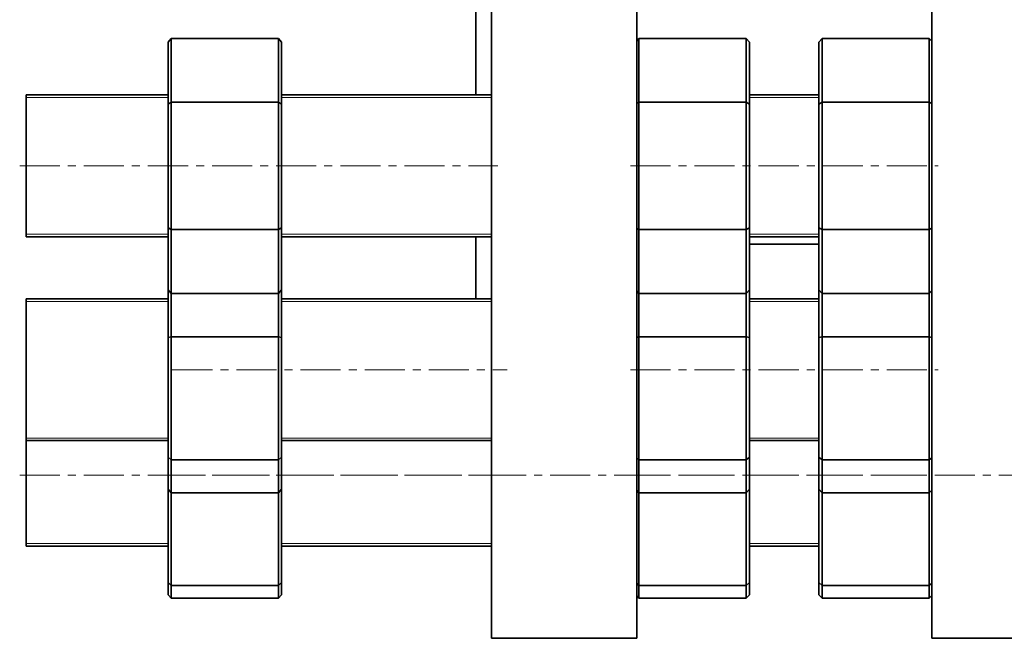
# Model space of a CAD drawing. Header units: millimetres. Extents: x -533 to 1342, y 1 to 1202.
# Tile 1 of 6: x -514 to -202, y 117 to 313. Entities that reach past the tile are written whole.
import ezdxf

# ---------------------------------------------------------------- set-up
doc = ezdxf.new("R2010")
doc.units = ezdxf.units.MM
doc.linetypes.add('CENTERX2', pattern=[20.32, 12.7, -2.54, 2.54, -2.54])
doc.layers.add('NOTE', color=7, linetype='Continuous')

msp = doc.modelspace()

# ---------------------------------------------------------------- linework, layer by layer
at = {"color": 7, "linetype": 'Continuous', "lineweight": 35}
for p, q in [((-364.69, 117.11), (-364.69, 659.61)), ((-318.69, 117.11), (-318.69, 659.61)), ((-225.19, 117.11), (-225.19, 659.61)), ((-369.69, 289.4), (-369.69, 335.77)), ((-466.19, 307.31), (-467.19, 306.16)), ((-467.19, 286.53), (-467.19, 306.16)), ((-466.19, 307.31), (-466.19, 287.11)), ((-432.19, 307.31), (-466.19, 307.31)), ((-432.19, 287.11), (-432.19, 307.31)), ((-431.19, 306.16), (-432.19, 307.31)), ((-431.19, 306.16), (-431.19, 286.53)), ((-317.97, 307.31), (-318.69, 306.48)), ((-317.97, 307.31), (-317.97, 287.11)), ((-283.97, 307.31), (-317.97, 307.31)), ((-283.97, 287.11), (-283.97, 307.31)), ((-282.97, 306.16), (-283.97, 307.31)), ((-282.97, 306.16), (-282.97, 286.53)), ((-259.96, 307.31), (-260.96, 306.16)), ((-260.96, 286.53), (-260.96, 306.16)), ((-259.96, 307.31), (-259.96, 287.11)), ((-225.96, 307.31), (-259.96, 307.31)), ((-225.96, 287.11), (-225.96, 307.31)), ((-225.19, 306.43), (-225.96, 307.31)), ((-467.19, 289.4), (-512.19, 289.4)), ((-512.19, 244.4), (-512.19, 289.4)), ((-467.19, 286.53), (-466.19, 287.11)), ((-466.19, 287.11), (-466.19, 246.69)), ((-432.19, 287.11), (-466.19, 287.11)), ((-432.19, 246.69), (-432.19, 287.11)), ((-431.19, 286.53), (-432.19, 287.11)), ((-364.69, 289.4), (-431.19, 289.4)), ((-318.69, 286.69), (-317.97, 287.11)), ((-317.97, 287.11), (-317.97, 246.69)), ((-283.97, 287.11), (-317.97, 287.11)), ((-283.97, 246.69), (-283.97, 287.11)), ((-282.97, 286.53), (-283.97, 287.11)), ((-260.96, 289.4), (-282.97, 289.4)), ((-260.96, 286.53), (-259.96, 287.11)), ((-259.96, 287.11), (-259.96, 246.69)), ((-225.96, 287.11), (-259.96, 287.11)), ((-225.96, 246.69), (-225.96, 287.11)), ((-225.19, 286.66), (-225.96, 287.11)), ((-467.19, 247.27), (-467.19, 286.53)), ((-431.19, 286.53), (-431.19, 247.27)), ((-282.97, 286.53), (-282.97, 247.27)), ((-260.96, 247.27), (-260.96, 286.53)), ((-467.19, 227.64), (-467.19, 247.27)), ((-467.19, 247.27), (-466.19, 246.69)), ((-466.19, 246.69), (-466.19, 226.48)), ((-432.19, 246.69), (-466.19, 246.69)), ((-432.19, 246.69), (-431.19, 247.27)), ((-432.19, 226.48), (-432.19, 246.69)), ((-431.19, 247.27), (-431.19, 227.64)), ((-318.69, 247.11), (-317.97, 246.69)), ((-317.97, 246.69), (-317.97, 226.48)), ((-283.97, 246.69), (-317.97, 246.69)), ((-283.97, 246.69), (-282.97, 247.27)), ((-283.97, 226.48), (-283.97, 246.69)), ((-282.97, 247.27), (-282.97, 227.64)), ((-260.96, 247.27), (-259.96, 246.69)), ((-260.96, 227.64), (-260.96, 247.27)), ((-259.96, 246.69), (-259.96, 226.48)), ((-225.96, 246.69), (-259.96, 246.69)), ((-225.96, 246.69), (-225.19, 247.13)), ((-225.96, 226.48), (-225.96, 246.69)), ((-512.19, 244.4), (-467.19, 244.4)), ((-431.19, 244.4), (-364.69, 244.4)), ((-369.69, 224.79), (-369.69, 244.4)), ((-282.97, 244.4), (-260.96, 244.4)), ((-282.97, 242.11), (-260.96, 242.11)), ((-467.19, 224.79), (-512.19, 224.79)), ((-512.19, 179.79), (-512.19, 224.79)), ((-467.19, 227.64), (-466.19, 226.48)), ((-467.19, 212.45), (-467.19, 227.64)), ((-432.19, 226.48), (-466.19, 226.48)), ((-466.19, 226.48), (-466.19, 212.75)), ((-432.19, 226.48), (-431.19, 227.64)), ((-432.19, 212.75), (-432.19, 226.48)), ((-431.19, 227.64), (-431.19, 212.45)), ((-364.69, 224.79), (-431.19, 224.79)), ((-318.69, 227.32), (-317.97, 226.48)), ((-283.97, 226.48), (-317.97, 226.48)), ((-317.97, 226.48), (-317.97, 212.75)), ((-283.97, 226.48), (-282.97, 227.64)), ((-283.97, 212.75), (-283.97, 226.48)), ((-282.97, 227.64), (-282.97, 212.45)), ((-260.96, 224.79), (-282.97, 224.79)), ((-260.96, 227.64), (-259.96, 226.48)), ((-260.96, 212.45), (-260.96, 227.64)), ((-225.96, 226.48), (-259.96, 226.48)), ((-259.96, 226.48), (-259.96, 212.75)), ((-225.96, 226.48), (-225.19, 227.37)), ((-225.96, 212.75), (-225.96, 226.48)), ((-467.19, 212.45), (-466.19, 212.75)), ((-467.19, 174.53), (-467.19, 212.45)), ((-432.19, 212.75), (-466.19, 212.75)), ((-466.19, 212.75), (-466.19, 173.71)), ((-432.19, 173.71), (-432.19, 212.75)), ((-431.19, 212.45), (-432.19, 212.75)), ((-431.19, 212.45), (-431.19, 174.53)), ((-318.69, 212.53), (-317.97, 212.75)), ((-283.97, 212.75), (-317.97, 212.75)), ((-317.97, 212.75), (-317.97, 173.71)), ((-283.97, 173.71), (-283.97, 212.75)), ((-282.97, 212.45), (-283.97, 212.75)), ((-282.97, 212.45), (-282.97, 174.53)), ((-260.96, 212.45), (-259.96, 212.75)), ((-260.96, 174.53), (-260.96, 212.45)), ((-225.96, 212.75), (-259.96, 212.75)), ((-259.96, 212.75), (-259.96, 173.71)), ((-225.96, 173.71), (-225.96, 212.75)), ((-225.19, 212.52), (-225.96, 212.75)), ((-512.19, 179.79), (-467.19, 179.79)), ((-512.19, 146.34), (-512.19, 179.79)), ((-431.19, 179.79), (-364.69, 179.79)), ((-282.97, 179.79), (-260.96, 179.79)), ((-467.19, 174.53), (-466.19, 173.71)), ((-467.19, 164.37), (-467.19, 174.53)), ((-432.19, 173.71), (-466.19, 173.71)), ((-466.19, 173.71), (-466.19, 163.25)), ((-432.19, 173.71), (-431.19, 174.53)), ((-432.19, 163.25), (-432.19, 173.71)), ((-431.19, 174.53), (-431.19, 164.37)), ((-318.69, 174.3), (-317.97, 173.71)), ((-283.97, 173.71), (-317.97, 173.71)), ((-317.97, 173.71), (-317.97, 163.25)), ((-283.97, 173.71), (-282.97, 174.53)), ((-283.97, 163.25), (-283.97, 173.71)), ((-282.97, 174.53), (-282.97, 164.37)), ((-260.96, 174.53), (-259.96, 173.71)), ((-260.96, 164.37), (-260.96, 174.53)), ((-225.96, 173.71), (-259.96, 173.71)), ((-259.96, 173.71), (-259.96, 163.25)), ((-225.96, 173.71), (-225.19, 174.34)), ((-225.96, 163.25), (-225.96, 173.71)), ((-467.19, 164.37), (-466.19, 163.25)), ((-467.19, 134.84), (-467.19, 164.37)), ((-432.19, 163.25), (-466.19, 163.25)), ((-466.19, 163.25), (-466.19, 133.84)), ((-432.19, 163.25), (-431.19, 164.37)), ((-432.19, 133.84), (-432.19, 163.25)), ((-431.19, 164.37), (-431.19, 134.84)), ((-318.69, 164.05), (-317.97, 163.25)), ((-283.97, 163.25), (-317.97, 163.25)), ((-317.97, 163.25), (-317.97, 133.84)), ((-283.97, 163.25), (-282.97, 164.37)), ((-283.97, 133.84), (-283.97, 163.25)), ((-282.97, 164.37), (-282.97, 134.84)), ((-260.96, 164.37), (-259.96, 163.25)), ((-260.96, 134.84), (-260.96, 164.37)), ((-225.96, 163.25), (-259.96, 163.25)), ((-259.96, 163.25), (-259.96, 133.84)), ((-225.96, 163.25), (-225.19, 164.11)), ((-225.96, 133.84), (-225.96, 163.25)), ((-512.19, 146.34), (-467.19, 146.34)), ((-431.19, 146.34), (-364.69, 146.34)), ((-282.97, 146.34), (-260.96, 146.34)), ((-467.19, 134.84), (-466.19, 133.84)), ((-467.19, 130.92), (-467.19, 134.84)), ((-432.19, 133.84), (-431.19, 134.84)), ((-431.19, 134.84), (-431.19, 130.92)), ((-318.69, 134.56), (-317.97, 133.84)), ((-283.97, 133.84), (-282.97, 134.84)), ((-282.97, 134.84), (-282.97, 130.92)), ((-260.96, 134.84), (-259.96, 133.84)), ((-260.96, 130.92), (-260.96, 134.84)), ((-225.96, 133.84), (-225.19, 134.61)), ((-432.19, 133.84), (-466.19, 133.84)), ((-466.19, 133.84), (-466.19, 129.81)), ((-432.19, 129.81), (-432.19, 133.84)), ((-283.97, 133.84), (-317.97, 133.84)), ((-317.97, 133.84), (-317.97, 129.81)), ((-283.97, 129.81), (-283.97, 133.84)), ((-225.96, 133.84), (-259.96, 133.84)), ((-259.96, 133.84), (-259.96, 129.81)), ((-225.96, 129.81), (-225.96, 133.84)), ((-467.19, 130.92), (-466.19, 129.81)), ((-432.19, 129.81), (-466.19, 129.81)), ((-432.19, 129.81), (-431.19, 130.92)), ((-318.69, 130.61), (-317.97, 129.81)), ((-283.97, 129.81), (-317.97, 129.81)), ((-283.97, 129.81), (-282.97, 130.92)), ((-260.96, 130.92), (-259.96, 129.81)), ((-225.96, 129.81), (-259.96, 129.81)), ((-225.96, 129.81), (-225.19, 130.66)), ((-364.69, 117.11), (-318.69, 117.11)), ((-225.19, 117.11), (-179.19, 117.11))]:
    msp.add_line(p, q, dxfattribs=at)
at = {"color": 7, "linetype": 'Continuous', "lineweight": 18}
for p, q in [((-467.19, 288.57), (-512.19, 288.57)), ((-364.69, 288.57), (-431.19, 288.57)), ((-260.96, 288.57), (-282.97, 288.57)), ((-512.19, 245.23), (-467.19, 245.23)), ((-431.19, 245.23), (-364.69, 245.23)), ((-282.97, 245.23), (-260.96, 245.23)), ((-467.19, 223.96), (-512.19, 223.96)), ((-364.69, 223.96), (-431.19, 223.96)), ((-260.96, 223.96), (-282.97, 223.96)), ((-512.19, 180.62), (-467.19, 180.62)), ((-431.19, 180.62), (-364.69, 180.62)), ((-282.97, 180.62), (-260.96, 180.62)), ((-512.19, 147.17), (-467.19, 147.17)), ((-431.19, 147.17), (-364.69, 147.17)), ((-282.97, 147.17), (-260.96, 147.17))]:
    msp.add_line(p, q, dxfattribs=at)
at = {"layer": 'NOTE', "linetype": 'CENTERX2', "lineweight": 18}
for p, q in [((-514.19, 266.9), (-362.69, 266.9)), ((-320.69, 266.9), (-223.19, 266.9)), ((-465.83, 202.29), (-359.69, 202.29)), ((-320.69, 202.29), (-223.19, 202.29)), ((-514.19, 168.84), (-362.69, 168.84)), ((-468.04, 168.84), (-21.19, 168.84)), ((-320.69, 168.84), (-223.19, 168.84))]:
    msp.add_line(p, q, dxfattribs=at)

doc.saveas('drawing.dxf')
